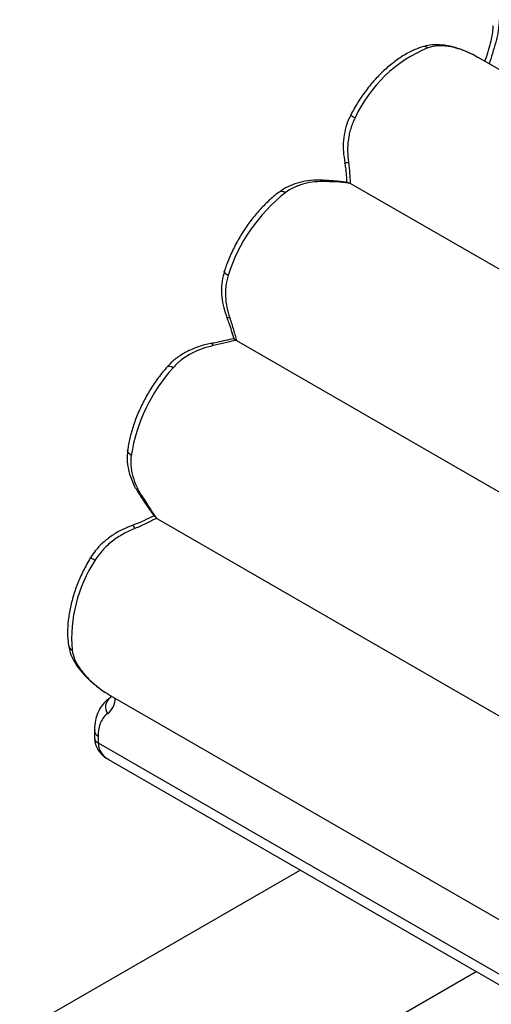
# Paper-space layout '_Isométrica' of a CAD drawing. Header units: millimetres. Extents: x -1323 to -510, y -1084 to 389.
# Tile 10 of 12: x -737 to -661, y 211 to 369. Entities that reach past the tile are written whole.
import ezdxf

# ---------------------------------------------------------------- set-up
doc = ezdxf.new("R2010")
doc.units = ezdxf.units.MM

psp = doc.layouts.new('_Isométrica')

# ---------------------------------------------------------------- linework, layer by layer
at = {"color": 7, "linetype": 'Continuous', "lineweight": 25}
for p, q in [((-663.31, 363.2), (-664.16, 363.7)), ((-599.72, 326.54), (-663.28, 363.24)), ((-620.2, 306.25), (-683.73, 342.93)), ((-638.46, 280.93), (-702.09, 317.67)), ((-651.96, 252.67), (-714.77, 288.93)), ((-722.84, 260.9), (-722.67, 260.8)), ((-722.69, 260.76), (-659.74, 224.42)), ((-724.94, 254.89), (-724.94, 253.77)), ((-724.36, 254.07), (-724.36, 252.95)), ((-724.36, 252.95), (-656.47, 213.76)), ((-722.7, 250.3), (-656.06, 211.83)), ((-817.07, 160.24), (-691.88, 232.51)), ((-812.94, 129.97), (-663.59, 216.18))]:
    psp.add_line(p, q, dxfattribs=at)
at = {"color": 8, "linetype": 'Continuous', "lineweight": 25, "flags": 128}
for points in [[(-703.47, 328.14), (-703.72, 328.3), (-703.91, 328.46), (-704.03, 328.6), (-704.09, 328.74), (-704.08, 328.82)], [(-703.22, 321.35), (-703.38, 321.34), (-703.5, 321.34), (-703.6, 321.36), (-703.65, 321.39), (-703.67, 321.42)], [(-705.85, 316.87), (-705.93, 317), (-706.01, 317.1), (-706.09, 317.16), (-706.16, 317.2), (-706.22, 317.2)], [(-712.32, 313.31), (-712.59, 313.45), (-712.82, 313.54), (-713.01, 313.57), (-713.15, 313.56), (-713.21, 313.51)], [(-719.04, 299.22), (-719.28, 299.39), (-719.47, 299.58), (-719.59, 299.77), (-719.63, 299.96), (-719.62, 300.02)], [(-725.13, 262.58), (-725.22, 262.61), (-725.23, 262.63)]]:
    psp.add_lwpolyline(points, dxfattribs=at)
at = {"color": 7, "linetype": 'Continuous', "lineweight": 25}
for centre, radius, start, end in [((-662.6, 344), 22.58, 112.8854, 155.018), ((-677.2, 319.88), 27.54, 128.3756, 162.5441), ((-691.74, 294.86), 27.64, 138.1337, 170.9222), ((-705.66, 269.76), 22.95, 146.7791, 184.7133), ((-721.36, 258.74), 1.81, 125.738, 216.4436), ((-724.68, 260.08), 3.05, 307.7334, 2.8256)]:
    psp.add_arc(centre, radius, start, end, dxfattribs=at)
at = {"color": 8, "linetype": 'Continuous', "lineweight": 25}
for centre, radius, start, end in [((-671.98, 363.87), 1.12, 57.1912, 106.4683), ((-682.17, 355.6), 2.25, 224.8131, 246.5589), ((-684.63, 348.64), 2.33, 267.3743, 282.528), ((-688.12, 343.1), 0.371, 26.8419, 81.981), ((-694.86, 340.8), 0.88, 49.4465, 118.3314), ((-717.36, 292.85), 0.275, 223.9652, 287.2472), ((-719.72, 287.15), 1.28, 13.2147, 40.6899), ((-727.44, 278.37), 4.73, 56.8734, 67.1338), ((-728.05, 268.84), 1.09, 190.82, 243.4817), ((-723.94, 254.99), 1.01, 186.3271, 245.57), ((-723.94, 253.87), 1.01, 185.7249, 245.6227), ((-721.28, 253.04), 3.08, 181.5478, 242.5313)]:
    psp.add_arc(centre, radius, start, end, dxfattribs=at)
at = {"color": 7, "linetype": 'Continuous', "lineweight": 25}
for points, knots in [([(-659.93, 369.31), (-659.91, 368.73), (-659.97, 368.13), (-660.12, 367.22), (-660.18, 366.91), (-660.32, 366.3), (-660.39, 365.99), (-660.63, 365.09), (-660.81, 364.49), (-661.18, 363.3), (-661.36, 362.72), (-661.54, 362.15)], [0, 0, 0, 0, 0.25, 0.25, 0.375, 0.375, 0.5, 0.5, 0.75, 0.75, 1, 1, 1, 1]), ([(-660.97, 368.36), (-660.96, 368.27), (-660.92, 367.87), (-661.03, 367), (-661.26, 365.81), (-661.64, 364.46), (-661.99, 363.38), (-662.18, 362.76), (-662.22, 362.62)], [0, 0, 0, 0, 0.0571, 0.236908, 0.433429, 0.657893, 0.923277, 1, 1, 1, 1]), ([(-672.3, 364.94), (-672.61, 364.83), (-673.51, 364.51), (-674.97, 363.77), (-676.67, 362.65), (-678.31, 361.29), (-679.87, 359.71), (-681.31, 357.96), (-682.64, 356.06), (-683.39, 354.7), (-683.76, 354.02)], [0, 0, 0, 0, 0.072154, 0.2043, 0.337101, 0.470097, 0.602794, 0.735138, 0.867226, 1, 1, 1, 1]), ([(-664.2, 363.72), (-664.84, 364.02), (-666.05, 364.58), (-667.82, 365.09), (-669.46, 365.31), (-670.96, 365.29), (-671.86, 365.05), (-672.3, 364.94)], [0, 0, 0, 0, 0.237845, 0.449898, 0.645966, 0.831979, 1, 1, 1, 1]), ([(-664.16, 363.7), (-664.79, 364.02), (-665.41, 364.28), (-666.66, 364.71), (-667.28, 364.87), (-668.2, 365.03), (-668.51, 365.07), (-669.12, 365.11), (-669.41, 365.11), (-670.29, 365.07), (-670.85, 364.98), (-671.38, 364.8)], [0, 0, 0, 0, 0.25, 0.25, 0.5, 0.5, 0.625, 0.625, 0.75, 0.75, 1, 1, 1, 1]), ([(-683.73, 354), (-683.86, 353.76), (-684.27, 353.03), (-684.69, 351.64), (-684.97, 349.87), (-685, 348.07), (-684.81, 346.89), (-684.72, 346.31)], [0, 0, 0, 0, 0.102447, 0.319625, 0.545449, 0.780634, 1, 1, 1, 1]), ([(-683.06, 353.54), (-683.35, 352.99), (-683.58, 352.42), (-683.85, 351.54), (-683.93, 351.24), (-684.06, 350.64), (-684.11, 350.33), (-684.24, 349.42), (-684.27, 348.81), (-684.26, 347.59), (-684.21, 346.98), (-684.12, 346.37)], [0, 0, 0, 0, 0.25, 0.25, 0.375, 0.375, 0.5, 0.5, 0.75, 0.75, 1, 1, 1, 1]), ([(-684.75, 346.31), (-684.7, 346.05), (-684.57, 345.34), (-684.48, 344.23), (-684.43, 343.44), (-684.41, 343.05)], [0, 0, 0, 0, 0.233969, 0.622041, 1, 1, 1, 1]), ([(-684.12, 346.37), (-684.04, 345.78), (-683.98, 345.2), (-683.9, 344.08), (-683.88, 343.53), (-683.85, 342.99)], [0, 0, 0, 0, 0.5, 0.5, 1, 1, 1, 1]), ([(-688.07, 343.46), (-688.14, 343.46), (-688.84, 343.55), (-690.15, 343.46), (-691.92, 343.19), (-693.49, 342.64), (-694.62, 342.09), (-695.14, 341.65), (-695.26, 341.55)], [0, 0, 0, 0, 0.025992, 0.274307, 0.507381, 0.726954, 0.935997, 1, 1, 1, 1]), ([(-687.79, 343.27), (-688.97, 343.31), (-690.13, 343.2), (-691.51, 342.84), (-691.79, 342.75), (-692.32, 342.56), (-692.59, 342.45), (-693.36, 342.09), (-693.84, 341.8), (-694.29, 341.47)], [0, 0, 0, 0, 0.5, 0.5, 0.625, 0.625, 0.75, 0.75, 1, 1, 1, 1]), ([(-684.07, 343.06), (-684.12, 343.07), (-684.67, 343.23), (-685.74, 343.32), (-687.03, 343.41), (-687.81, 343.46), (-688.08, 343.47)], [0, 0, 0, 0, 0.0441167, 0.4875136, 0.8251003, 1, 1, 1, 1]), ([(-683.73, 342.93), (-684.01, 342.99), (-684.31, 343.04), (-684.92, 343.12), (-685.25, 343.15), (-686.26, 343.22), (-686.98, 343.24), (-687.79, 343.27)], [0, 0, 0, 0, 0.25, 0.25, 0.5, 0.5, 1, 1, 1, 1]), ([(-695.28, 341.57), (-695.58, 341.34), (-696.42, 340.68), (-697.77, 339.42), (-699.27, 337.74), (-700.65, 335.89), (-701.87, 333.93), (-702.93, 331.86), (-703.64, 330.14), (-703.98, 329.13), (-704.08, 328.82)], [0, 0, 0, 0, 0.076836, 0.220925, 0.364611, 0.507963, 0.651129, 0.794298, 0.937633, 1, 1, 1, 1]), ([(-704.05, 328.81), (-704.13, 328.57), (-704.4, 327.81), (-704.55, 326.42), (-704.52, 324.69), (-704.23, 323), (-703.84, 321.93), (-703.66, 321.42)], [0, 0, 0, 0, 0.101966, 0.321957, 0.550757, 0.788229, 1, 1, 1, 1]), ([(-703.47, 328.14), (-703.64, 327.59), (-703.76, 327.03), (-703.86, 326.17), (-703.89, 325.89), (-703.91, 325.31), (-703.9, 325.02), (-703.86, 324.16), (-703.79, 323.59), (-703.56, 322.46), (-703.41, 321.9), (-703.22, 321.35)], [0, 0, 0, 0, 0.25, 0.25, 0.375, 0.375, 0.5, 0.5, 0.75, 0.75, 1, 1, 1, 1]), ([(-703.68, 321.42), (-703.57, 321.13), (-703.3, 320.4), (-702.94, 319.26), (-702.69, 318.39), (-702.54, 317.98), (-702.53, 317.95)], [0, 0, 0, 0, 0.231336, 0.573315, 0.97479, 1, 1, 1, 1]), ([(-703.22, 321.35), (-702.98, 320.68), (-702.79, 320.03), (-702.52, 319.11), (-702.43, 318.8), (-702.26, 318.22), (-702.18, 317.94), (-702.09, 317.67)], [0, 0, 0, 0, 0.5, 0.5, 0.75, 0.75, 1, 1, 1, 1]), ([(-706.22, 317.2), (-706.23, 317.2), (-706.91, 317.12), (-708.19, 316.73), (-709.96, 316.03), (-711.49, 315.09), (-712.58, 314.24), (-713.06, 313.65), (-713.19, 313.49)], [0, 0, 0, 0, 0.005558, 0.256296, 0.491705, 0.713469, 0.924959, 1, 1, 1, 1]), ([(-705.85, 316.87), (-707.08, 316.6), (-708.26, 316.19), (-709.64, 315.46), (-709.91, 315.3), (-710.44, 314.96), (-710.7, 314.78), (-711.44, 314.21), (-711.9, 313.78), (-712.32, 313.31)], [0, 0, 0, 0, 0.5, 0.5, 0.625, 0.625, 0.75, 0.75, 1, 1, 1, 1]), ([(-702.53, 317.96), (-702.98, 317.88), (-703.85, 317.72), (-705.09, 317.42), (-705.91, 317.26), (-706.23, 317.21)], [0, 0, 0, 0, 0.392981, 0.76958, 1, 1, 1, 1]), ([(-702.17, 317.72), (-702.73, 317.61), (-703.31, 317.47), (-704.53, 317.18), (-705.17, 317.02), (-705.85, 316.87)], [0, 0, 0, 0, 0.5, 0.5, 1, 1, 1, 1]), ([(-702.17, 317.72), (-702.25, 317.76), (-702.39, 317.86), (-702.53, 317.95), (-702.53, 317.96), (-702.53, 317.96)], [0, 0, 0, 0, 0.284811, 0.56861, 1, 1, 1, 1]), ([(-713.21, 313.51), (-713.48, 313.21), (-714.23, 312.34), (-715.38, 310.78), (-716.6, 308.81), (-717.65, 306.74), (-718.51, 304.62), (-719.16, 302.52), (-719.48, 300.99), (-719.6, 300.18), (-719.62, 300.02)], [0, 0, 0, 0, 0.079357, 0.228439, 0.377396, 0.526365, 0.675511, 0.82503, 0.967274, 1, 1, 1, 1]), ([(-719.59, 300.02), (-719.64, 299.67), (-719.75, 298.81), (-719.61, 297.38), (-719.2, 295.78), (-718.53, 294.17), (-717.88, 293.17), (-717.56, 292.67)], [0, 0, 0, 0, 0.138245, 0.340254, 0.553602, 0.774483, 1, 1, 1, 1]), ([(-719.04, 299.22), (-719.11, 298.66), (-719.12, 298.09), (-719.06, 297.24), (-719.02, 296.96), (-718.92, 296.39), (-718.85, 296.1), (-718.61, 295.25), (-718.41, 294.7), (-717.91, 293.63), (-717.62, 293.1), (-717.28, 292.59)], [0, 0, 0, 0, 0.25, 0.25, 0.375, 0.375, 0.5, 0.5, 0.75, 0.75, 1, 1, 1, 1]), ([(-717.57, 292.67), (-717.38, 292.4), (-716.93, 291.74), (-716.26, 290.73), (-715.62, 289.8), (-715.17, 289.31), (-715, 289.12)], [0, 0, 0, 0, 0.194407, 0.472464, 0.80047, 1, 1, 1, 1]), ([(-717.28, 292.59), (-716.8, 291.85), (-716.38, 291.16), (-715.55, 289.92), (-715.16, 289.39), (-714.77, 288.93)], [0, 0, 0, 0, 0.5, 0.5, 1, 1, 1, 1]), ([(-715.33, 289.49), (-715.42, 289.45), (-715.94, 289.22), (-716.9, 288.75), (-717.97, 288.27), (-718.58, 288.06), (-718.75, 288)], [0, 0, 0, 0, 0.086663, 0.512863, 0.862256, 1, 1, 1, 1]), ([(-714.98, 289.08), (-715.52, 288.81), (-716.08, 288.53), (-717.24, 287.97), (-717.84, 287.7), (-718.47, 287.45)], [0, 0, 0, 0, 0.5, 0.5, 1, 1, 1, 1]), ([(-718.74, 287.97), (-719.3, 287.76), (-720.48, 287.32), (-722.11, 286.37), (-723.59, 285.21), (-724.77, 284), (-725.34, 283.11), (-725.59, 282.72)], [0, 0, 0, 0, 0.204039, 0.4290237, 0.6400264, 0.8423365, 1, 1, 1, 1]), ([(-718.47, 287.45), (-719.12, 287.19), (-719.74, 286.89), (-720.94, 286.22), (-721.52, 285.84), (-722.34, 285.2), (-722.61, 284.97), (-723.13, 284.5), (-723.37, 284.25), (-724.07, 283.48), (-724.49, 282.93), (-724.86, 282.33)], [0, 0, 0, 0, 0.25, 0.25, 0.5, 0.5, 0.625, 0.625, 0.75, 0.75, 1, 1, 1, 1]), ([(-725.61, 282.73), (-725.81, 282.37), (-726.41, 281.35), (-727.27, 279.6), (-728.1, 277.47), (-728.73, 275.33), (-729.13, 273.21), (-729.3, 271.15), (-729.25, 269.64), (-729.14, 268.82), (-729.11, 268.64)], [0, 0, 0, 0, 0.077244, 0.222542, 0.368113, 0.514081, 0.660657, 0.808012, 0.956186, 1, 1, 1, 1]), ([(-729.08, 268.64), (-729.04, 268.36), (-728.93, 267.62), (-728.45, 266.46), (-727.67, 265.14), (-726.6, 263.87), (-725.74, 263.03), (-725.25, 262.64), (-725.23, 262.63)], [0, 0, 0, 0, 0.123423, 0.322109, 0.532214, 0.756471, 0.992548, 1, 1, 1, 1]), ([(-728.53, 267.87), (-728.46, 267.4), (-728.32, 266.92), (-727.94, 265.99), (-727.7, 265.53), (-727.25, 264.86), (-727.09, 264.64), (-726.75, 264.21), (-726.57, 263.99), (-726, 263.37), (-725.59, 262.97), (-725.13, 262.58)], [0, 0, 0, 0, 0.25, 0.25, 0.5, 0.5, 0.625, 0.625, 0.75, 0.75, 1, 1, 1, 1]), ([(-725.24, 262.63), (-724.95, 262.4), (-724.28, 261.84), (-723.5, 261.24), (-722.99, 260.96), (-722.85, 260.88)], [0, 0, 0, 0, 0.3475821, 0.8151305, 1, 1, 1, 1]), ([(-722.49, 260.12), (-722.58, 260.07), (-723.03, 259.84), (-723.65, 259.15), (-724.32, 258.12), (-724.74, 256.89), (-724.94, 255.8), (-724.92, 255.09), (-724.91, 254.88)], [0, 0, 0, 0, 0.053618, 0.259705, 0.465839, 0.68029, 0.903276, 1, 1, 1, 1]), ([(-722.31, 260.54), (-722.34, 260.44), (-722.41, 260.2), (-722.47, 260.17), (-722.48, 260.17), (-722.48, 260.16)], [0, 0, 0, 0, 0.340216, 0.820991, 1, 1, 1, 1]), ([(-722.81, 257.67), (-723.06, 257.51), (-723.28, 257.31), (-723.66, 256.83), (-723.82, 256.56), (-724.09, 255.94), (-724.29, 255.27), (-724.36, 254.49), (-724.36, 254.07)], [0, 0, 0, 0, 0.25, 0.25, 0.5, 0.5, 0.75, 1, 1, 1, 1]), ([(-724.94, 253.77), (-724.92, 253.49), (-724.88, 252.88), (-724.5, 251.99), (-723.87, 251.16), (-723.2, 250.58), (-722.71, 250.34), (-722.56, 250.26)], [0, 0, 0, 0, 0.185527, 0.41231, 0.640423, 0.883931, 1, 1, 1, 1])]:
    psp.add_open_spline(points, degree=3, knots=knots, dxfattribs=at)
for points in [[(-683.85, 342.99), (-683.81, 342.97), (-683.77, 342.95), (-683.73, 342.93)], [(-702.09, 317.67), (-702.12, 317.68), (-702.15, 317.7), (-702.17, 317.72)], [(-714.77, 288.93), (-714.85, 288.98), (-714.91, 289.02), (-714.98, 289.08)]]:
    psp.add_open_spline(points, degree=3, dxfattribs=at)
at = {"color": 8, "linetype": 'Continuous', "lineweight": 25}
psp.add_open_spline([(-725.13, 262.58), (-724.51, 262.05), (-723.71, 261.35), (-723, 260.98), (-722.84, 260.9)], degree=3, knots=[0, 0, 0, 0, 0.765902, 1, 1, 1, 1], dxfattribs=at)

doc.saveas('drawing.dxf')
